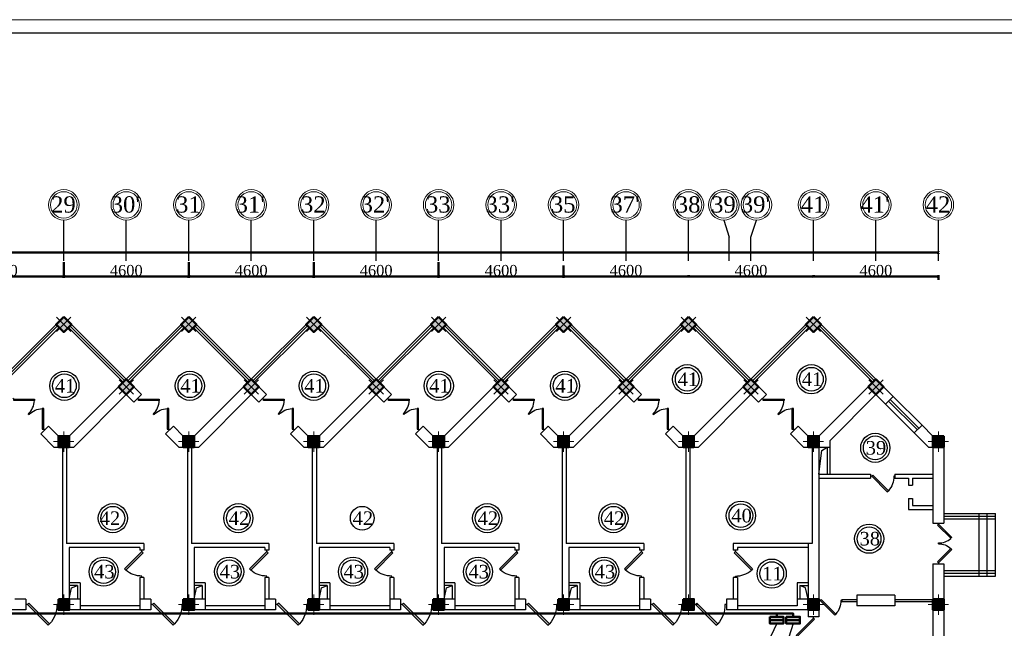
# Model space of a CAD drawing. Header units: millimetres. Extents: x 42471 to 951304, y -405702 to -322821.
# Tile 12 of 37: x 182699 to 218951, y -345239 to -322821. Entities that reach past the tile are written whole.
import ezdxf
from ezdxf import colors
from ezdxf.entities.mleader import LeaderData, LeaderLine
from ezdxf.math import Vec2, Vec3

# ---------------------------------------------------------------- set-up
doc = ezdxf.new("R2010")
doc.units = ezdxf.units.MM
for name, color, linetype in [('kolonn', 7, 'Continuous'), ('os', 3, 'Continuous'), ('ТС ГММ', 7, 'Continuous')]:
    doc.layers.add(name, color=color, linetype=linetype)
doc.layers.add('ЭМ', color=240, linetype='Continuous', lineweight=20)
doc.layers.add('ЭО', color=2, linetype='Continuous', lineweight=40)
doc.styles.add('SPDS', font='spds.shx', dxfattribs={"width": 0.8, "height": 250})
doc.styles.get("Standard").update_dxf_attribs({"font": 'times.ttf'})
doc.dimstyles.new('ISO-25', dxfattribs={"dimtxt": 350, "dimasz": 100, "dimexe": 50, "dimexo": 50, "dimgap": 10, "dimtad": 1, "dimdec": 0, "dimtxsty": 'Standard', "dimblk": 'ARCHTICK', "dimcen": 20, "dimclrd": 1, "dimclre": 1, "dimadec": 0, "dimazin": 0, "dimtfac": 1, "dimtdec": 0, "dimtmove": 0, "dimatfit": 3, "dimldrblk": 'ARCHTICK', "dimfxl": 1, "dimarcsym": 0})

# ---------------------------------------------------------------- blocks, each defined once
blk = doc.blocks.new('jfgjhsdf')
blk.add_hatch(color=1).paths.add_polyline_path([(-593, 731), (-637, 687), (0, 50), (44, 94)])
at = {"color": 1}
for p, q in [((0, 1000), (0, 950)), ((0, 50), (0, 0))]:
    blk.add_line(p, q, dxfattribs=at)
blk.add_lwpolyline([(0, 50), (-637, 687), (-593, 731), (44, 94), (0, 50)], dxfattribs=at)
blk.add_arc((-33, 130), 821, 87.662, 132.9147, dxfattribs=at)
blk = doc.blocks.new('ghsdd')
at = {"ltscale": 50}
h = blk.add_hatch(color=256, dxfattribs=at)
h.paths.add_polyline_path([(0, 200), (-200, 200), (-200, 0), (0, 0)])
h.paths.add_polyline_path([(200, 0), (200, 200), (0, 200), (0, 0)])
h.paths.add_polyline_path([(0, 0), (-200, 0), (-200, -200), (0, -200)])
h.paths.add_polyline_path([(0, 0), (0, -200), (200, -200), (200, 0)])
at = {"lineweight": 0}
for p, q in [((0, -374), (0, 374)), ((-374, 0), (374, 0))]:
    blk.add_line(p, q, dxfattribs=at)
at = {"lineweight": 50, "ltscale": 50}
blk.add_lwpolyline([(200, 200), (200, -200), (-200, -200), (-200, 200), (200, 200)], dxfattribs=at)
blk = doc.blocks.new('_None')
blk = doc.blocks.new('1231234431252433')
at = {"layer": 'ЭМ', "color": 0, "lineweight": 20, "ltscale": 0.5}
blk.add_lwpolyline([(287242, 187022), (413342, 187022), (413342, 269622), (287242, 269622)], close=True, dxfattribs=at)
at = {"layer": 'ЭМ', "color": 0, "lineweight": 30, "ltscale": 0.5}
blk.add_lwpolyline([(289242, 187522), (412842, 187522), (412842, 269122), (289242, 269122)], close=True, dxfattribs=at)
blk = doc.blocks.new('_ArchTick')
at = {"color": 0, "linetype": 'ByBlock', "const_width": 0.15}
blk.add_lwpolyline([(-0.5, -0.5), (0.5, 0.5)], dxfattribs=at)
blk = doc.blocks.new('*D1712')
at = {"color": 1, "lineweight": -2, "transparency": 16777216}
for p, q in [((219111, 81555), (219111, 81604)), ((223711, 81555), (223711, 81604)), ((219111, 81554), (223711, 81554))]:
    blk.add_line(p, q, dxfattribs=at)
at = {"layer": 'Defpoints', "color": 0, "lineweight": 50, "transparency": 16777216}
for p in [(219111, 81505), (223711, 81554), (223711, 81505)]:
    blk.add_point(p, dxfattribs=at)
at = {"color": 1, "lineweight": -2, "transparency": 16777216, "xscale": 100, "yscale": 100, "zscale": 100, "rotation": 180}
blk.add_blockref('_ArchTick', (219111, 81554), dxfattribs=at)
at = {"color": 1, "lineweight": -2, "transparency": 16777216, "xscale": 100, "yscale": 100, "zscale": 100}
blk.add_blockref('_ArchTick', (223711, 81554), dxfattribs=at)
at = {"color": 0, "transparency": 16777216, "insert": (221411, 81774), "char_height": 400, "attachment_point": 5}
blk.add_mtext('4600', dxfattribs=at)
blk = doc.blocks.new('*D1713')
at = {"color": 1, "lineweight": -2, "transparency": 16777216}
for p, q in [((223711, 81555), (223711, 81604)), ((228311, 81425), (228311, 81604)), ((223711, 81554), (228311, 81554))]:
    blk.add_line(p, q, dxfattribs=at)
at = {"layer": 'Defpoints', "color": 0, "lineweight": 50, "transparency": 16777216}
for p in [(223711, 81505), (228311, 81554), (228311, 81375)]:
    blk.add_point(p, dxfattribs=at)
at = {"color": 1, "lineweight": -2, "transparency": 16777216, "xscale": 100, "yscale": 100, "zscale": 100, "rotation": 180}
blk.add_blockref('_ArchTick', (223711, 81554), dxfattribs=at)
at = {"color": 1, "lineweight": -2, "transparency": 16777216, "xscale": 100, "yscale": 100, "zscale": 100}
blk.add_blockref('_ArchTick', (228311, 81554), dxfattribs=at)
at = {"color": 0, "transparency": 16777216, "insert": (226011, 81774), "char_height": 400, "attachment_point": 5}
blk.add_mtext('4600', dxfattribs=at)
blk = doc.blocks.new('*D1714')
at = {"color": 1, "lineweight": -2, "transparency": 16777216}
for p, q in [((214511, 81959), (214511, 81504)), ((219111, 81555), (219111, 81604)), ((219111, 81554), (214511, 81554))]:
    blk.add_line(p, q, dxfattribs=at)
at = {"layer": 'Defpoints', "color": 0, "lineweight": 50, "transparency": 16777216}
for p in [(214511, 82009), (214511, 81554), (219111, 81505)]:
    blk.add_point(p, dxfattribs=at)
at = {"color": 1, "lineweight": -2, "transparency": 16777216, "xscale": 100, "yscale": 100, "zscale": 100, "rotation": 180}
blk.add_blockref('_ArchTick', (214511, 81554), dxfattribs=at)
at = {"color": 1, "lineweight": -2, "transparency": 16777216, "xscale": 100, "yscale": 100, "zscale": 100}
blk.add_blockref('_ArchTick', (219111, 81554), dxfattribs=at)
at = {"color": 0, "transparency": 16777216, "insert": (216811, 81774), "char_height": 400, "attachment_point": 5}
blk.add_mtext('4600', dxfattribs=at)
blk = doc.blocks.new('*D1715')
at = {"color": 1, "lineweight": -2, "transparency": 16777216}
for p, q in [((209911, 82077), (209911, 81504)), ((214511, 81959), (214511, 81504)), ((214511, 81554), (209911, 81554))]:
    blk.add_line(p, q, dxfattribs=at)
at = {"layer": 'Defpoints', "color": 0, "lineweight": 50, "transparency": 16777216}
for p in [(209911, 82127), (214511, 82009), (209911, 81554)]:
    blk.add_point(p, dxfattribs=at)
at = {"color": 1, "lineweight": -2, "transparency": 16777216, "xscale": 100, "yscale": 100, "zscale": 100, "rotation": 180}
blk.add_blockref('_ArchTick', (209911, 81554), dxfattribs=at)
at = {"color": 1, "lineweight": -2, "transparency": 16777216, "xscale": 100, "yscale": 100, "zscale": 100}
blk.add_blockref('_ArchTick', (214511, 81554), dxfattribs=at)
at = {"color": 0, "transparency": 16777216, "insert": (212211, 81774), "char_height": 400, "attachment_point": 5}
blk.add_mtext('4600', dxfattribs=at)
blk = doc.blocks.new('*D1716')
at = {"color": 1, "lineweight": -2, "transparency": 16777216}
for p, q in [((205311, 82077), (205311, 81504)), ((209911, 82077), (209911, 81504)), ((209911, 81554), (205311, 81554))]:
    blk.add_line(p, q, dxfattribs=at)
at = {"layer": 'Defpoints', "color": 0, "lineweight": 50, "transparency": 16777216}
for p in [(205311, 82127), (209911, 82127), (205311, 81554)]:
    blk.add_point(p, dxfattribs=at)
at = {"color": 1, "lineweight": -2, "transparency": 16777216, "xscale": 100, "yscale": 100, "zscale": 100, "rotation": 180}
blk.add_blockref('_ArchTick', (205311, 81554), dxfattribs=at)
at = {"color": 1, "lineweight": -2, "transparency": 16777216, "xscale": 100, "yscale": 100, "zscale": 100}
blk.add_blockref('_ArchTick', (209911, 81554), dxfattribs=at)
at = {"color": 0, "transparency": 16777216, "insert": (207611, 81774), "char_height": 400, "attachment_point": 5}
blk.add_mtext('4600', dxfattribs=at)
blk = doc.blocks.new('*D1717')
at = {"color": 1, "lineweight": -2, "transparency": 16777216}
for p, q in [((200711, 82077), (200711, 81504)), ((205311, 82077), (205311, 81504)), ((205311, 81554), (200711, 81554))]:
    blk.add_line(p, q, dxfattribs=at)
at = {"layer": 'Defpoints', "color": 0, "lineweight": 50, "transparency": 16777216}
for p in [(200711, 82127), (205311, 82127), (200711, 81554)]:
    blk.add_point(p, dxfattribs=at)
at = {"color": 1, "lineweight": -2, "transparency": 16777216, "xscale": 100, "yscale": 100, "zscale": 100, "rotation": 180}
blk.add_blockref('_ArchTick', (200711, 81554), dxfattribs=at)
at = {"color": 1, "lineweight": -2, "transparency": 16777216, "xscale": 100, "yscale": 100, "zscale": 100}
blk.add_blockref('_ArchTick', (205311, 81554), dxfattribs=at)
at = {"color": 0, "transparency": 16777216, "insert": (203011, 81774), "char_height": 400, "attachment_point": 5}
blk.add_mtext('4600', dxfattribs=at)
blk = doc.blocks.new('*D1718')
at = {"color": 1, "lineweight": -2, "transparency": 16777216}
for p, q in [((196111, 82077), (196111, 81504)), ((200711, 82077), (200711, 81504)), ((200711, 81554), (196111, 81554))]:
    blk.add_line(p, q, dxfattribs=at)
at = {"layer": 'Defpoints', "color": 0, "lineweight": 50, "transparency": 16777216}
for p in [(196111, 82127), (200711, 82127), (196111, 81554)]:
    blk.add_point(p, dxfattribs=at)
at = {"color": 1, "lineweight": -2, "transparency": 16777216, "xscale": 100, "yscale": 100, "zscale": 100, "rotation": 180}
blk.add_blockref('_ArchTick', (196111, 81554), dxfattribs=at)
at = {"color": 1, "lineweight": -2, "transparency": 16777216, "xscale": 100, "yscale": 100, "zscale": 100}
blk.add_blockref('_ArchTick', (200711, 81554), dxfattribs=at)
at = {"color": 0, "transparency": 16777216, "insert": (198411, 81774), "char_height": 400, "attachment_point": 5}
blk.add_mtext('4600', dxfattribs=at)
blk = doc.blocks.new('*D1719')
at = {"color": 1, "lineweight": -2, "transparency": 16777216}
for p, q in [((191511, 82077), (191511, 81504)), ((196111, 82077), (196111, 81504)), ((196111, 81554), (191511, 81554))]:
    blk.add_line(p, q, dxfattribs=at)
at = {"layer": 'Defpoints', "color": 0, "lineweight": 50, "transparency": 16777216}
for p in [(191511, 82127), (196111, 82127), (191511, 81554)]:
    blk.add_point(p, dxfattribs=at)
at = {"color": 1, "lineweight": -2, "transparency": 16777216, "xscale": 100, "yscale": 100, "zscale": 100, "rotation": 180}
blk.add_blockref('_ArchTick', (191511, 81554), dxfattribs=at)
at = {"color": 1, "lineweight": -2, "transparency": 16777216, "xscale": 100, "yscale": 100, "zscale": 100}
blk.add_blockref('_ArchTick', (196111, 81554), dxfattribs=at)
at = {"color": 0, "transparency": 16777216, "insert": (193811, 81774), "char_height": 400, "attachment_point": 5}
blk.add_mtext('4600', dxfattribs=at)
blk = doc.blocks.new('*D1729')
at = {"color": 1, "lineweight": -2, "transparency": 16777216}
for p, q in [((141111, 82440), (228311, 82440)), ((141111, 82413), (141111, 82390)), ((228311, 82413), (228311, 82390))]:
    blk.add_line(p, q, dxfattribs=at)
at = {"layer": 'Defpoints', "color": 0, "lineweight": 50, "transparency": 16777216}
for p in [(141111, 82463), (228311, 82463), (228311, 82440)]:
    blk.add_point(p, dxfattribs=at)
at = {"color": 1, "lineweight": -2, "transparency": 16777216, "xscale": 100, "yscale": 100, "zscale": 100, "rotation": 180}
blk.add_blockref('_ArchTick', (141111, 82440), dxfattribs=at)
at = {"color": 1, "lineweight": -2, "transparency": 16777216, "xscale": 100, "yscale": 100, "zscale": 100}
blk.add_blockref('_ArchTick', (228311, 82440), dxfattribs=at)
at = {"color": 0, "transparency": 16777216, "insert": (184711, 82663), "char_height": 400, "attachment_point": 5}
blk.add_mtext('87200', dxfattribs=at)
blk = doc.blocks.new('312453246243562654123')
at = {"layer": 'os', "color": 0}
for p, q in [((196110.9, 82126.6), (196110.9, 83626.6)), ((198410.9, 82126.6), (198410.9, 83626.6)), ((200710.9, 82126.6), (200710.9, 83626.6)), ((203010.9, 82126.6), (203010.9, 83626.6)), ((205310.9, 82126.6), (205310.9, 83626.6)), ((207610.9, 82126.6), (207610.9, 83626.6)), ((209910.9, 82126.6), (209910.9, 83626.6)), ((212210.9, 82126.6), (212210.9, 83626.6)), ((214510.9, 82126.6), (214510.9, 83626.6)), ((216810.9, 82126.6), (216810.9, 83626.6)), ((219110.9, 82126.6), (219110.9, 83626.6)), ((223710.9, 82126.6), (223710.9, 83626.6)), ((226010.9, 82126.6), (226010.9, 83626.6)), ((228310.9, 82126.6), (228310.9, 83626.6)), ((220610.9, 82126.6), (220610.9, 83002.1)), ((221410.9, 82126.6), (221410.9, 83002.1))]:
    blk.add_line(p, q, dxfattribs=at)
for points in [[(220410.9, 83626.6), (220610.9, 83002.1)], [(221410.9, 83002.1), (221610.9, 83626.6)]]:
    blk.add_lwpolyline(points, dxfattribs=at)
at = {"layer": 'os', "color": 0, "lineweight": 0}
for centre, radius in [((196110.9, 84189.1), 562.5), ((196110.9, 84189.1), 487.5), ((198410.9, 84189.1), 562.5), ((198410.9, 84189.1), 487.5), ((200710.9, 84189.1), 562.5), ((200710.9, 84189.1), 487.5), ((203010.9, 84189.1), 562.5), ((203010.9, 84189.1), 487.5), ((205310.9, 84189.1), 562.5), ((205310.9, 84189.1), 487.5), ((207610.9, 84189.1), 562.5), ((207610.9, 84189.1), 487.5), ((209910.9, 84189.1), 562.5), ((209910.9, 84189.1), 487.5), ((212210.9, 84189.1), 562.5), ((212210.9, 84189.1), 487.5), ((214510.9, 84189.1), 562.5), ((214510.9, 84189.1), 487.5), ((216810.9, 84189.1), 562.5), ((216810.9, 84189.1), 487.5), ((219110.9, 84189.1), 562.5), ((219110.9, 84189.1), 487.5), ((220410.9, 84189.1), 562.5), ((220410.9, 84189.1), 487.5), ((221610.9, 84189.1), 562.5), ((221610.9, 84189.1), 487.5), ((223710.9, 84189.1), 562.5), ((223710.9, 84189.1), 487.5), ((226010.9, 84189.1), 562.5), ((226010.9, 84189.1), 487.5), ((228310.9, 84189.1), 562.5), ((228310.9, 84189.1), 487.5)]:
    blk.add_circle(centre, radius, dxfattribs=at)
at = {"ltscale": 50}
for s, p in [('29', (195644.2, 83905.5)), ("30'", (197838.3, 83905.5)), ('31', (200244.2, 83905.5)), ("31'", (202438.3, 83905.5)), ('32', (204844.2, 83905.5)), ("32'", (207038.3, 83905.5)), ('33', (209444.2, 83905.5)), ("33'", (211638.3, 83905.5)), ('35', (214044.2, 83905.5)), ("37'", (216238.3, 83905.5)), ('38', (218644.2, 83905.5)), ('39', (219944.2, 83905.5)), ("39'", (221038.3, 83905.5)), ('41', (223244.2, 83905.5)), ("41'", (225438.3, 83905.5)), ('42', (227844.2, 83905.5))]:
    blk.add_text(s, height=600, dxfattribs=at).set_placement(p)
for base, p1, p2, picture, middle in [((228310.9, 82440.5), (141110.9, 82463.3), (228310.9, 82463.3), '*D1729', (184710.9, 82663.1)), ((223710.9, 81554.1), (219110.9, 81504.5), (223710.9, 81504.5), '*D1712', (221410.9, 81774.1))]:
    dim = blk.add_linear_dim(base=base, p1=p1, p2=p2, dimstyle='ISO-25')
    dim.commit()
    dim.dimension.update_dxf_attribs({"geometry": picture, "text_midpoint": middle})
for base, p1, p2, picture, middle in [((191510.9, 81554.1), (196110.9, 82126.6), (191510.9, 82126.6), '*D1719', (193810.9, 81774.1)), ((196110.9, 81554.1), (200710.9, 82126.6), (196110.9, 82126.6), '*D1718', (198410.9, 81774.1)), ((200710.9, 81554.1), (205310.9, 82126.6), (200710.9, 82126.6), '*D1717', (203010.9, 81774.1)), ((205310.9, 81554.1), (209910.9, 82126.6), (205310.9, 82126.6), '*D1716', (207610.9, 81774.1)), ((209910.9, 81554.1), (214510.9, 82008.9), (209910.9, 82126.6), '*D1715', (212210.9, 81774.1)), ((214510.9, 81554.1), (219110.9, 81504.5), (214510.9, 82008.9), '*D1714', (216810.9, 81774.1)), ((228310.9, 81554.1), (223710.9, 81504.5), (228310.9, 81375.3), '*D1713', (226010.9, 81774.1))]:
    dim = blk.add_linear_dim(base=base, p1=p1, p2=p2, dimstyle='ISO-25', override={"dimtmove": 1})
    dim.commit()
    dim.dimension.update_dxf_attribs({"geometry": picture, "text_midpoint": middle})

msp = doc.modelspace()

# ---------------------------------------------------------------- hatches: boundary and pattern name
at = {"lineweight": 50}
h = msp.add_hatch(color=1, dxfattribs=at)
h.dxf.hatch_style = 1
h.paths.add_polyline_path([(210321.491, -344937.306), (210321.491, -344812.306), (210680.018, -344812.306), (210680.018, -344937.306)])
h.paths.add_polyline_path([(210680.018, -344937.306), (210680.018, -344812.306), (210821.491, -344812.306), (210821.491, -344937.306)])
h = msp.add_hatch(color=1, dxfattribs=at)
h.dxf.hatch_style = 1
h.paths.add_polyline_path([(210923.028, -344937.306), (210923.028, -344812.306), (211281.554, -344812.306), (211281.554, -344937.306)])
h.paths.add_polyline_path([(211281.554, -344937.306), (211281.554, -344812.306), (211423.028, -344812.306), (211423.028, -344937.306)])

# ---------------------------------------------------------------- linework, layer by layer
for p, q in [((182023.907, -336062.306), (184323.907, -333762.306)), ((186623.907, -336062.306), (184323.907, -333762.306)), ((186623.907, -336062.306), (188923.907, -333762.306)), ((191223.907, -336062.306), (188923.907, -333762.306)), ((191223.907, -336062.306), (193523.907, -333762.306)), ((195823.907, -336062.306), (193523.907, -333762.306)), ((195823.907, -336062.306), (198123.907, -333762.306)), ((200423.907, -336062.306), (198123.907, -333762.306)), ((200423.907, -336062.306), (202723.907, -333762.306)), ((205023.907, -336062.306), (202723.907, -333762.306)), ((205023.907, -336062.306), (207323.907, -333762.306)), ((209623.907, -336062.306), (207323.907, -333762.306)), ((209623.907, -336062.306), (211923.907, -333762.306)), ((214223.907, -336062.306), (211923.907, -333762.306)), ((216723.907, -341012.306), (218623.907, -341012.306)), ((218023.907, -343312.306), (218023.907, -341012.306)), ((218323.907, -343312.306), (218323.907, -341012.306)), ((218623.907, -343312.306), (218623.907, -341012.306)), ((216723.907, -343312.306), (218623.907, -343312.306))]:
    msp.add_line(p, q)
at = {"color": 1}
for p, q in [((182080.476, -336118.875), (184097.633, -334101.718)), ((182137.044, -336175.444), (184154.202, -334158.286)), ((186510.77, -336175.444), (184493.613, -334158.286)), ((186567.339, -336118.875), (184550.182, -334101.718)), ((186680.476, -336118.875), (188697.633, -334101.718)), ((186737.044, -336175.444), (188754.202, -334158.286)), ((191110.77, -336175.444), (189093.613, -334158.286)), ((191167.339, -336118.875), (189150.182, -334101.718)), ((191280.476, -336118.875), (193297.633, -334101.718)), ((191337.044, -336175.444), (193354.202, -334158.286)), ((195710.77, -336175.444), (193693.613, -334158.286)), ((195767.339, -336118.875), (193750.182, -334101.718)), ((195880.476, -336118.875), (197897.633, -334101.718)), ((195937.044, -336175.444), (197954.202, -334158.286)), ((200310.77, -336175.444), (198293.613, -334158.286)), ((200367.339, -336118.875), (198350.182, -334101.718)), ((200480.476, -336118.875), (202497.633, -334101.718)), ((200537.044, -336175.444), (202554.202, -334158.286)), ((204910.77, -336175.444), (202893.613, -334158.286)), ((204967.339, -336118.875), (202950.182, -334101.718)), ((205080.476, -336118.875), (207097.633, -334101.718)), ((205137.044, -336175.444), (207154.202, -334158.286)), ((209510.77, -336175.444), (207493.613, -334158.286)), ((209567.339, -336118.875), (207550.182, -334101.718)), ((209680.476, -336118.875), (211697.633, -334101.718)), ((209737.044, -336175.444), (211754.202, -334158.286)), ((214110.77, -336175.444), (212093.613, -334158.286)), ((214167.339, -336118.875), (212150.182, -334101.718)), ((215920.964, -337759.363), (214860.304, -336698.703)), ((214577.461, -336981.545), (215638.121, -338042.205)), ((214690.598, -336868.408), (215751.258, -337929.068)), ((215807.827, -337872.5), (214747.166, -336811.84)), ((216723.907, -341112.306), (218623.907, -341112.306)), ((216723.907, -341212.306), (218623.907, -341212.306)), ((216723.907, -343112.306), (218623.907, -343112.306)), ((216723.907, -343212.306), (218623.907, -343212.306)), ((212973.907, -344172.306), (213523.907, -344172.306)), ((212973.907, -344172.306), (212973.907, -344252.306)), ((212973.907, -344252.306), (213523.907, -344252.306)), ((214923.907, -344172.306), (216323.907, -344172.306)), ((214923.907, -344252.306), (216323.907, -344252.306))]:
    msp.add_line(p, q, dxfattribs=at)
at = {"lineweight": 30}
for p, q in [((184523.907, -338162.306), (186623.907, -336062.306)), ((187189.593, -336627.992), (186623.907, -336062.306)), ((189123.907, -338162.306), (191223.907, -336062.306)), ((191789.593, -336627.992), (191223.907, -336062.306)), ((193723.907, -338162.306), (195823.907, -336062.306)), ((196389.593, -336627.992), (195823.907, -336062.306)), ((198323.907, -338162.306), (200423.907, -336062.306)), ((200989.593, -336627.992), (200423.907, -336062.306)), ((202923.907, -338162.306), (205023.907, -336062.306)), ((205589.593, -336627.992), (205023.907, -336062.306)), ((207523.907, -338162.306), (209623.907, -336062.306)), ((210189.593, -336627.992), (209623.907, -336062.306)), ((212123.907, -338162.306), (214223.907, -336062.306)), ((214860.304, -336698.703), (214223.907, -336062.306)), ((184689.593, -338562.306), (186623.907, -336627.992)), ((186906.75, -336910.835), (186623.907, -336627.992)), ((186906.75, -336910.835), (187189.593, -336627.992)), ((189289.593, -338562.306), (191223.907, -336627.992)), ((191506.75, -336910.835), (191223.907, -336627.992)), ((191506.75, -336910.835), (191789.593, -336627.992)), ((193889.593, -338562.306), (195823.907, -336627.992)), ((196106.75, -336910.835), (195823.907, -336627.992)), ((196106.75, -336910.835), (196389.593, -336627.992)), ((198489.593, -338562.306), (200423.907, -336627.992)), ((200706.75, -336910.835), (200423.907, -336627.992)), ((200706.75, -336910.835), (200989.593, -336627.992)), ((203089.593, -338562.306), (205023.907, -336627.992)), ((205306.75, -336910.835), (205023.907, -336627.992)), ((205306.75, -336910.835), (205589.593, -336627.992)), ((207689.593, -338562.306), (209623.907, -336627.992)), ((209906.75, -336910.835), (209623.907, -336627.992)), ((209906.75, -336910.835), (210189.593, -336627.992)), ((212523.907, -338327.992), (214223.907, -336627.992)), ((214577.461, -336981.545), (214223.907, -336627.992)), ((214577.461, -336981.545), (214860.304, -336698.703)), ((183473.476, -338077.561), (183756.319, -337794.718)), ((184123.907, -338162.306), (183756.319, -337794.718)), ((188073.476, -338077.561), (188356.319, -337794.718)), ((188723.907, -338162.306), (188356.319, -337794.718)), ((192673.476, -338077.561), (192956.319, -337794.718)), ((193323.907, -338162.306), (192956.319, -337794.718)), ((197273.476, -338077.561), (197556.319, -337794.718)), ((197923.907, -338162.306), (197556.319, -337794.718)), ((201873.476, -338077.561), (202156.319, -337794.718)), ((202523.907, -338162.306), (202156.319, -337794.718)), ((206473.476, -338077.561), (206756.319, -337794.718)), ((207123.907, -338162.306), (206756.319, -337794.718)), ((211073.476, -338077.561), (211356.319, -337794.718)), ((211723.907, -338162.306), (211356.319, -337794.718)), ((215638.121, -338042.205), (215920.964, -337759.363)), ((216323.907, -338162.306), (215920.964, -337759.363)), ((183958.222, -338562.306), (183473.476, -338077.561)), ((184123.907, -338162.306), (184523.907, -338162.306)), ((188558.222, -338562.306), (188073.476, -338077.561)), ((188723.907, -338162.306), (189123.907, -338162.306)), ((193158.222, -338562.306), (192673.476, -338077.561)), ((193323.907, -338162.306), (193723.907, -338162.306)), ((197758.222, -338562.306), (197273.476, -338077.561)), ((197923.907, -338162.306), (198323.907, -338162.306)), ((202358.222, -338562.306), (201873.476, -338077.561)), ((202523.907, -338162.306), (202923.907, -338162.306)), ((206958.222, -338562.306), (206473.476, -338077.561)), ((207123.907, -338162.306), (207523.907, -338162.306)), ((211558.222, -338562.306), (211073.476, -338077.561)), ((211723.907, -338162.306), (212123.907, -338162.306)), ((216158.222, -338562.306), (215638.121, -338042.205)), ((216323.907, -338162.306), (216723.907, -338162.306)), ((216723.907, -338162.306), (216723.907, -341362.306)), ((183958.222, -338562.306), (184689.593, -338562.306)), ((184273.907, -338562.306), (184273.907, -344162.306)), ((184423.907, -338562.306), (184423.907, -342112.306)), ((188558.222, -338562.306), (189289.593, -338562.306)), ((188873.907, -338562.306), (188873.907, -344162.306)), ((189023.907, -338562.306), (189023.907, -342112.306)), ((193158.222, -338562.306), (193889.593, -338562.306)), ((193473.907, -338562.306), (193473.907, -344162.306)), ((193623.907, -338562.306), (193623.907, -342112.306)), ((197758.222, -338562.306), (198489.593, -338562.306)), ((198073.907, -338562.306), (198073.907, -344162.306)), ((198223.907, -338562.306), (198223.907, -342112.306)), ((202358.222, -338562.306), (203089.593, -338562.306)), ((202673.907, -338562.306), (202673.907, -344162.306)), ((202823.907, -338562.306), (202823.907, -342112.306)), ((206958.222, -338562.306), (207689.593, -338562.306)), ((207223.907, -338562.306), (207223.907, -344162.306)), ((207373.907, -338562.306), (207373.907, -344162.306)), ((211558.222, -338562.306), (211873.907, -338562.306)), ((211873.907, -338562.306), (211873.907, -342112.306)), ((212123.907, -338562.306), (212123.907, -344812.306)), ((212123.907, -338562.306), (212523.907, -338562.306)), ((212423.907, -338562.306), (212423.907, -339562.306)), ((212523.907, -338327.992), (212523.907, -339562.306)), ((216158.222, -338562.306), (216323.907, -338562.306)), ((216323.907, -338562.306), (216323.907, -341362.306)), ((212123.907, -339562.306), (214023.907, -339562.306)), ((214023.907, -339562.306), (214023.907, -339712.306)), ((214923.907, -339562.306), (216323.907, -339562.306)), ((214923.907, -339562.306), (214923.907, -339712.306)), ((212123.907, -339712.306), (214023.907, -339712.306)), ((214923.907, -339712.306), (215423.907, -339712.306)), ((215423.907, -339712.306), (215423.907, -339962.306)), ((215423.907, -339962.306), (215573.907, -339962.306)), ((215573.907, -339712.306), (216323.907, -339712.306)), ((215573.907, -339712.306), (215573.907, -339962.306)), ((215423.907, -340462.306), (215423.907, -340862.306)), ((215423.907, -340462.306), (215573.907, -340462.306)), ((215573.907, -340462.306), (215573.907, -340712.306)), ((215573.907, -340712.306), (216323.907, -340712.306)), ((215423.907, -340862.306), (216323.907, -340862.306)), ((216323.907, -341362.306), (216723.907, -341362.306)), ((187273.907, -342112.306), (184423.907, -342112.306)), ((187273.907, -342112.306), (187273.907, -342362.306)), ((191873.907, -342112.306), (189023.907, -342112.306)), ((191873.907, -342112.306), (191873.907, -342362.306)), ((196473.907, -342112.306), (193623.907, -342112.306)), ((196473.907, -342112.306), (196473.907, -342362.306)), ((201073.907, -342112.306), (198223.907, -342112.306)), ((201073.907, -342112.306), (201073.907, -342362.306)), ((205673.907, -342112.306), (202823.907, -342112.306)), ((205673.907, -342112.306), (205673.907, -342362.306)), ((208973.907, -342112.306), (208973.907, -342362.306)), ((211873.907, -342112.306), (208973.907, -342112.306)), ((211723.907, -342112.306), (211723.907, -344162.306)), ((184523.907, -342262.306), (184523.907, -344162.306)), ((187123.907, -342262.306), (184523.907, -342262.306)), ((187123.907, -342262.306), (187123.907, -342362.306)), ((187273.907, -342362.306), (187123.907, -342362.306)), ((189123.907, -342262.306), (189123.907, -344162.306)), ((191723.907, -342262.306), (189123.907, -342262.306)), ((191723.907, -342262.306), (191723.907, -342362.306)), ((191873.907, -342362.306), (191723.907, -342362.306)), ((193723.907, -342262.306), (193723.907, -344162.306)), ((196323.907, -342262.306), (193723.907, -342262.306)), ((196323.907, -342262.306), (196323.907, -342362.306)), ((196473.907, -342362.306), (196323.907, -342362.306)), ((200923.907, -342262.306), (198323.907, -342262.306)), ((198323.907, -342262.306), (198323.907, -344162.306)), ((200923.907, -342262.306), (200923.907, -342362.306)), ((201073.907, -342362.306), (200923.907, -342362.306)), ((202923.907, -342262.306), (202923.907, -344162.306)), ((205523.907, -342262.306), (202923.907, -342262.306)), ((205523.907, -342262.306), (205523.907, -342362.306)), ((205673.907, -342362.306), (205523.907, -342362.306)), ((209123.907, -342362.306), (208973.907, -342362.306)), ((209123.907, -342262.306), (209123.907, -342362.306)), ((211723.907, -342262.306), (209123.907, -342262.306)), ((216323.907, -342862.306), (216323.907, -345862.306)), ((216323.907, -342862.306), (216723.907, -342862.306)), ((216723.907, -342862.306), (216723.907, -345862.306)), ((184923.907, -343562.306), (184523.907, -343562.306)), ((184823.907, -343662.306), (184523.907, -343662.306)), ((184823.907, -343662.306), (184823.907, -344162.306)), ((184923.907, -343562.306), (184923.907, -344562.306)), ((187123.907, -343362.306), (187123.907, -344562.306)), ((187273.907, -343362.306), (187123.907, -343362.306)), ((187273.907, -343362.306), (187273.907, -344162.306)), ((189523.907, -343562.306), (189123.907, -343562.306)), ((189423.907, -343662.306), (189123.907, -343662.306)), ((189423.907, -343662.306), (189423.907, -344162.306)), ((189523.907, -343562.306), (189523.907, -344562.306)), ((191723.907, -343362.306), (191723.907, -344562.306)), ((191873.907, -343362.306), (191723.907, -343362.306)), ((191873.907, -343362.306), (191873.907, -344162.306)), ((194123.907, -343562.306), (193723.907, -343562.306)), ((194023.907, -343662.306), (193723.907, -343662.306)), ((194023.907, -343662.306), (194023.907, -344162.306)), ((194123.907, -343562.306), (194123.907, -344562.306)), ((196323.907, -343362.306), (196323.907, -344562.306)), ((196473.907, -343362.306), (196323.907, -343362.306)), ((196473.907, -343362.306), (196473.907, -344162.306)), ((198723.907, -343562.306), (198323.907, -343562.306)), ((198623.907, -343662.306), (198323.907, -343662.306)), ((198623.907, -343662.306), (198623.907, -344162.306)), ((198723.907, -343562.306), (198723.907, -344562.306)), ((201073.907, -343362.306), (200923.907, -343362.306)), ((200923.907, -343362.306), (200923.907, -344562.306)), ((201073.907, -343362.306), (201073.907, -344162.306)), ((203323.907, -343562.306), (202923.907, -343562.306)), ((203223.907, -343662.306), (202923.907, -343662.306)), ((203223.907, -343662.306), (203223.907, -344162.306)), ((203323.907, -343562.306), (203323.907, -344562.306)), ((205523.907, -343362.306), (205523.907, -344562.306)), ((205673.907, -343362.306), (205523.907, -343362.306)), ((205673.907, -343362.306), (205673.907, -344162.306)), ((209123.907, -343362.306), (208973.907, -343362.306)), ((208973.907, -343362.306), (208973.907, -344162.306)), ((209123.907, -343362.306), (209123.907, -344562.306)), ((211723.907, -343562.306), (211323.907, -343562.306)), ((211323.907, -343562.306), (211323.907, -344412.306)), ((211423.907, -343662.306), (211723.907, -343662.306)), ((211423.907, -343662.306), (211423.907, -344162.306)), ((213523.907, -344012.306), (213523.907, -344412.306)), ((214923.907, -344012.306), (213523.907, -344012.306)), ((214923.907, -344012.306), (214923.907, -344412.306)), ((182923.907, -344162.306), (182523.907, -344162.306)), ((182923.907, -344162.306), (182923.907, -344562.306)), ((184123.907, -344162.306), (184123.907, -344562.306)), ((184923.907, -344162.306), (184123.907, -344162.306)), ((187523.907, -344162.306), (187123.907, -344162.306)), ((187523.907, -344162.306), (187523.907, -344562.306)), ((188723.907, -344162.306), (188723.907, -344562.306)), ((189523.907, -344162.306), (188723.907, -344162.306)), ((192123.907, -344162.306), (191723.907, -344162.306)), ((192123.907, -344162.306), (192123.907, -344562.306)), ((193323.907, -344162.306), (193323.907, -344562.306)), ((194123.907, -344162.306), (193323.907, -344162.306)), ((196723.907, -344162.306), (196323.907, -344162.306)), ((196723.907, -344162.306), (196723.907, -344562.306)), ((198723.907, -344162.306), (197923.907, -344162.306)), ((197923.907, -344162.306), (197923.907, -344562.306)), ((201323.907, -344162.306), (200923.907, -344162.306)), ((201323.907, -344162.306), (201323.907, -344562.306)), ((202523.907, -344162.306), (202523.907, -344562.306)), ((203323.907, -344162.306), (202523.907, -344162.306)), ((205923.907, -344162.306), (205523.907, -344162.306)), ((205923.907, -344162.306), (205923.907, -344562.306)), ((207523.907, -344162.306), (207123.907, -344162.306)), ((207123.907, -344162.306), (207123.907, -344562.306)), ((207523.907, -344162.306), (207523.907, -344562.306)), ((209123.907, -344162.306), (208723.907, -344162.306)), ((208723.907, -344162.306), (208723.907, -344562.306)), ((211723.907, -344162.306), (211323.907, -344162.306)), ((182923.907, -344562.306), (179523.907, -344562.306)), ((187523.907, -344562.306), (184123.907, -344562.306)), ((187123.907, -344412.306), (184923.907, -344412.306)), ((192123.907, -344562.306), (188723.907, -344562.306)), ((191723.907, -344412.306), (189523.907, -344412.306)), ((196723.907, -344562.306), (193323.907, -344562.306)), ((196323.907, -344412.306), (194123.907, -344412.306)), ((201323.907, -344562.306), (197923.907, -344562.306)), ((200923.907, -344412.306), (198723.907, -344412.306)), ((205923.907, -344562.306), (202523.907, -344562.306)), ((205523.907, -344412.306), (203323.907, -344412.306)), ((207523.907, -344562.306), (207123.907, -344562.306)), ((211723.907, -344562.306), (208723.907, -344562.306)), ((211323.907, -344412.306), (209123.907, -344412.306)), ((211723.907, -344562.306), (211723.907, -344812.306)), ((214923.907, -344412.306), (213523.907, -344412.306)), ((212123.907, -344812.306), (211723.907, -344812.306))]:
    msp.add_line(p, q, dxfattribs=at)
for points in [[(184041.065, -334045.149), (184323.907, -333762.306), (184606.75, -334045.149), (184323.907, -334327.992)], [(188641.065, -334045.149), (188923.907, -333762.306), (189206.75, -334045.149), (188923.907, -334327.992)], [(193241.065, -334045.149), (193523.907, -333762.306), (193806.75, -334045.149), (193523.907, -334327.992)], [(197841.065, -334045.149), (198123.907, -333762.306), (198406.75, -334045.149), (198123.907, -334327.992)], [(202441.065, -334045.149), (202723.907, -333762.306), (203006.75, -334045.149), (202723.907, -334327.992)], [(207041.065, -334045.149), (207323.907, -333762.306), (207606.75, -334045.149), (207323.907, -334327.992)], [(211641.065, -334045.149), (211923.907, -333762.306), (212206.75, -334045.149), (211923.907, -334327.992)]]:
    msp.add_lwpolyline(points, close=True, dxfattribs=at)
for points in [[(212123.907, -339562.306), (212233.044, -338690.516), (212423.907, -338562.306)], [(184523.907, -344162.306), (184612.079, -343750.527), (184823.907, -343662.306)], [(189123.907, -344162.306), (189212.079, -343750.527), (189423.907, -343662.306)], [(193723.907, -344162.306), (193812.079, -343750.527), (194023.907, -343662.306)], [(198323.907, -344162.306), (198412.079, -343750.527), (198623.907, -343662.306)], [(202923.907, -344162.306), (203012.079, -343750.527), (203223.907, -343662.306)], [(211723.907, -344162.306), (211635.735, -343750.527), (211423.907, -343662.306)]]:
    msp.add_lwpolyline(points)
at = {"color": 1, "lineweight": 50}
for points in [[(211173.028, -344812.306), (211173.028, -344687.306), (178898.907, -344687.306), (178898.907, -347037.306), (174098.907, -347037.306), (174098.907, -350037.306), (171748.907, -350037.306)], [(210571.491, -344812.306), (210571.491, -344687.306)], [(210821.491, -344937.306), (210321.491, -344937.306)], [(210821.491, -344937.306), (210321.491, -344937.306)], [(211423.028, -344937.306), (210923.028, -344937.306)], [(211423.028, -344937.306), (210923.028, -344937.306)]]:
    msp.add_lwpolyline(points, dxfattribs=at)
at = {"color": 1}
for centre, radius in [((207277.171, -336064.664), 537.019), ((207277.171, -336064.664), 437.019), ((211847.933, -336064.664), 537.019), ((211847.933, -336064.664), 437.019), ((184344.775, -336305.432), 537.019), ((184344.775, -336305.432), 437.019), ((188965.622, -336305.432), 537.019), ((188965.622, -336305.432), 437.019), ((193527.812, -336305.432), 537.019), ((193527.812, -336305.432), 437.019), ((198128.794, -336305.432), 537.019), ((198128.794, -336305.432), 437.019), ((202775.694, -336305.432), 537.019), ((202775.694, -336305.432), 437.019), ((214200.234, -338592.409), 537.019), ((214200.234, -338592.409), 437.019), ((186128.433, -341183.637), 537.019), ((186128.433, -341183.637), 437.019), ((190749.281, -341183.637), 537.019), ((190749.281, -341183.637), 437.019), ((195311.47, -341183.637), 437.019), ((199912.452, -341183.637), 537.019), ((199912.452, -341183.637), 437.019), ((204559.352, -341183.637), 537.019), ((204559.352, -341183.637), 437.019), ((209253.672, -341089.573), 537.019), ((209253.672, -341089.573), 437.019), ((213973.644, -341939.105), 537.019), ((213973.644, -341939.105), 437.019), ((185790.104, -343153.784), 537.019), ((185790.104, -343153.784), 437.019), ((190410.952, -343153.784), 537.019), ((190410.952, -343153.784), 437.019), ((194973.141, -343153.784), 537.019), ((194973.141, -343153.784), 437.019), ((199574.123, -343153.784), 537.019), ((199574.123, -343153.784), 437.019), ((204221.023, -343153.784), 537.019), ((204221.023, -343153.784), 437.019), ((210388.886, -343223.992), 537.019), ((210388.886, -343223.992), 437.019)]:
    msp.add_circle(centre, radius, dxfattribs=at)
at = {"layer": 'ЭО', "color": 1, "lineweight": 50}
for points in [[(210321.491, -344812.306), (210321.491, -345062.306), (210821.491, -345062.306), (210821.491, -344812.306)], [(210923.028, -344812.306), (210923.028, -345062.306), (211423.028, -345062.306), (211423.028, -344812.306)]]:
    msp.add_lwpolyline(points, close=True, dxfattribs=at)

# ---------------------------------------------------------------- block references
at = {"lineweight": 50}
msp.add_blockref('1231234431252433', (-172411.212, -592443.46), dxfattribs=at)
at = {"color": 1, "lineweight": 50}
msp.add_blockref('312453246243562654123', (-11786.972, -413832.699), dxfattribs=at)
for p, xscale, yscale, zscale, rotation in [((182448.171, -336769.413), 0.8461538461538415, 0.8461538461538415, 0.8461538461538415, 225.0000000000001), ((187048.171, -336769.413), 0.8461538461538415, 0.8461538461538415, 0.8461538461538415, 225.0000000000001), ((191648.171, -336769.413), 0.8461538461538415, 0.8461538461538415, 0.8461538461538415, 225.0000000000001), ((196248.171, -336769.413), 0.8461538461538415, 0.8461538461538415, 0.8461538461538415, 225.0000000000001), ((200848.171, -336769.413), 0.8461538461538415, 0.8461538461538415, 0.8461538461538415, 225.0000000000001), ((205448.171, -336769.413), 0.8461538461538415, 0.8461538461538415, 0.8461538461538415, 225.0000000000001), ((210048.171, -336769.413), 0.8461538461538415, 0.8461538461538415, 0.8461538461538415, 225.0000000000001), ((183614.898, -337936.139), -0.8461538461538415, 0.8461538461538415, 0.8461538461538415, 45.00000000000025), ((188214.898, -337936.139), -0.8461538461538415, 0.8461538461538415, 0.8461538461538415, 45.00000000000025), ((192814.898, -337936.139), -0.8461538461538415, 0.8461538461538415, 0.8461538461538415, 45.00000000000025), ((197414.898, -337936.139), -0.8461538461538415, 0.8461538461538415, 0.8461538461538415, 45.00000000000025), ((202014.898, -337936.139), -0.8461538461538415, 0.8461538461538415, 0.8461538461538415, 45.00000000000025), ((206614.898, -337936.139), -0.8461538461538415, 0.8461538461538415, 0.8461538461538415, 45.00000000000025), ((211214.898, -337936.139), -0.8461538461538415, 0.8461538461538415, 0.8461538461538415, 45.00000000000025), ((214023.907, -339637.306), -0.9000000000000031, 0.9000000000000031, 0.9000000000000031, 270), ((216523.907, -341362.306), 0.7692307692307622, 0.7692307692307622, 0.7692307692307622, 180), ((182923.907, -344362.306), -1.199999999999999, 1.199999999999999, 1.199999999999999, 270), ((187523.907, -344362.306), -1.199999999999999, 1.199999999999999, 1.199999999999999, 270), ((192123.907, -344362.306), -1.199999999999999, 1.199999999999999, 1.199999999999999, 270), ((196723.907, -344362.306), -1.199999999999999, 1.199999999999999, 1.199999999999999, 270), ((201323.907, -344362.306), -1.199999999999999, 1.199999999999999, 1.199999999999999, 270), ((205923.907, -344362.306), -1.199999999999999, 1.199999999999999, 1.199999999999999, 270), ((207523.907, -344362.306), -1.199999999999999, 1.199999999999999, 1.199999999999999, 270), ((212123.907, -344212.306), -0.8499999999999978, 0.8499999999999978, 0.8499999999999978, 270)]:
    msp.add_blockref('jfgjhsdf', p, dxfattribs=dict(xscale=xscale, yscale=yscale, zscale=zscale, rotation=rotation))
at = {"xscale": -0.7692307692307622, "yscale": 0.7692307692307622, "zscale": 0.7692307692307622}
msp.add_blockref('jfgjhsdf', (216523.907, -342862.306), dxfattribs=at)
at = {"xscale": -1, "rotation": 180}
for p in [(187198.907, -342362.306), (191798.907, -342362.306), (196398.907, -342362.306), (200998.907, -342362.306), (205598.907, -342362.306), (211923.907, -344812.306)]:
    msp.add_blockref('jfgjhsdf', p, dxfattribs=at)
at = {"rotation": 180}
msp.add_blockref('jfgjhsdf', (209048.907, -342362.306), dxfattribs=at)
at = {"layer": 'kolonn', "rotation": 45}
for p in [(184323.907, -334045.149), (188923.907, -334045.149), (193523.907, -334045.149), (198123.907, -334045.149), (202723.907, -334045.149), (207323.907, -334045.149), (211923.907, -334045.149)]:
    msp.add_blockref('ghsdd', p, dxfattribs=at)
at = {"layer": 'kolonn', "xscale": -1, "rotation": 315}
for p in [(186623.907, -336345.149), (191223.907, -336345.149), (195823.907, -336345.149), (200423.907, -336345.149), (205023.907, -336345.149), (209623.907, -336345.149), (214223.907, -336349.149)]:
    msp.add_blockref('ghsdd', p, dxfattribs=at)
at = {"layer": 'kolonn', "xscale": -1}
for p in [(184323.907, -338362.306), (188923.907, -338362.306), (193523.907, -338362.306), (198123.907, -338362.306), (202723.907, -338362.306), (207323.907, -338362.306), (211923.907, -338362.306), (216523.907, -338362.306), (184323.907, -344362.306), (188923.907, -344362.306), (193523.907, -344362.306), (198123.907, -344362.306), (202723.907, -344362.306), (207323.907, -344362.306), (211923.907, -344362.306), (216523.907, -344362.306)]:
    msp.add_blockref('ghsdd', p, dxfattribs=at)

# ---------------------------------------------------------------- texts
at = {"color": 1}
for s, p in [('41', (183992.632, -336553.448)), ('41', (188613.479, -336553.448)), ('41', (193175.669, -336553.448)), ('41', (197776.651, -336553.448)), ('41', (202423.551, -336553.448)), ('41', (206925.029, -336312.68)), ('41', (211495.79, -336312.68)), ('39', (213848.091, -338840.425)), ('42', (185645.365, -341431.653)), ('42', (190397.138, -341431.653)), ('42', (194959.327, -341431.653)), ('42', (199560.309, -341431.653)), ('42', (204207.209, -341431.653)), ('40', (208901.529, -341337.589)), ('38', (213621.501, -342187.121)), ('43', (185437.961, -343401.8)), ('43', (190058.809, -343401.8)), ('43', (194620.998, -343401.8)), ('43', (199221.98, -343401.8)), ('43', (203868.88, -343401.8)), ('11', (210036.743, -343472.008))]:
    msp.add_text(s, height=500, dxfattribs=at).set_placement(p)

# ---------------------------------------------------------------- leaders
at = {"layer": 'ТС ГММ', "color": 7, "lineweight": 20, "ltscale": 0.5}
ml = msp.add_multileader_mtext('Standard', dxfattribs=at)
ml.set_content('{\\C1;ШC-5}', color=7, style='SPDS')
ml.set_leader_properties()
ml.set_arrow_properties(name='NONE')
ml.build(insert=Vec2(0, 0))
ml.multileader.update_dxf_attribs({"text_left_attachment_type": 6, "text_right_attachment_type": 6, "dogleg_length": 0.1, "arrow_head_size": 150})
ctx = ml.context
ctx.base_point, ctx.char_height, ctx.arrow_head_size, ctx.landing_gap_size, ctx.plane_origin = Vec3(207980.227, -346022.775), 300, 150, 100, Vec3(208537.699, -349048.091)
ctx.left_attachment, ctx.right_attachment, ctx.text_align_type = 6, 6, 2
notes = []
notes.append((ctx, [(1, (1, 1, 0), (210126.491, -346022.775), (-1, 0), 5, [(0, [(210571.491, -345062.306)], 0, [])])]))
ctx.mtext.insert, ctx.mtext.width, ctx.mtext.alignment, ctx.mtext.flow_direction = Vec3(210021.491, -345662.775), 1941.26442, 3, 5
ml = msp.add_multileader_mtext('Standard', dxfattribs=at)
ml.set_content('{\\C1;ШO-5}', color=7, style='SPDS')
ml.set_leader_properties()
ml.set_arrow_properties(name='NONE')
ml.build(insert=Vec2(0, 0))
ml.multileader.update_dxf_attribs({"text_left_attachment_type": 6, "text_right_attachment_type": 6, "dogleg_length": 0.1, "arrow_head_size": 150})
ctx = ml.context
ctx.base_point, ctx.char_height, ctx.arrow_head_size, ctx.landing_gap_size, ctx.plane_origin = Vec3(208581.763, -346462.547), 300, 150, 100, Vec3(209139.235, -349048.091)
ctx.left_attachment, ctx.right_attachment, ctx.text_align_type = 6, 6, 2
notes.append((ctx, [(1, (1, 1, 0), (210728.028, -346462.547), (-1, 0), 5, [(0, [(211173.028, -345062.306)], 0, [])])]))
ctx.mtext.insert, ctx.mtext.width, ctx.mtext.alignment, ctx.mtext.flow_direction = Vec3(210623.028, -346102.547), 1941.26442, 3, 5
for ctx, leaders in notes:
    for number, flags, end, landing, length, lines in leaders:
        leader = LeaderData()
        leader.index, (leader.has_last_leader_line, leader.has_dogleg_vector, leader.attachment_direction) = number, flags
        leader.last_leader_point, leader.dogleg_vector, leader.dogleg_length = Vec3(end), Vec3(landing), length
        for number, points, colour, breaks in lines:
            line = LeaderLine()
            line.index, line.vertices, line.color, line.breaks = number, Vec3.list(points), colors.encode_raw_color(colour), breaks
            leader.lines.append(line)
        ctx.leaders.append(leader)

doc.saveas('drawing.dxf')
